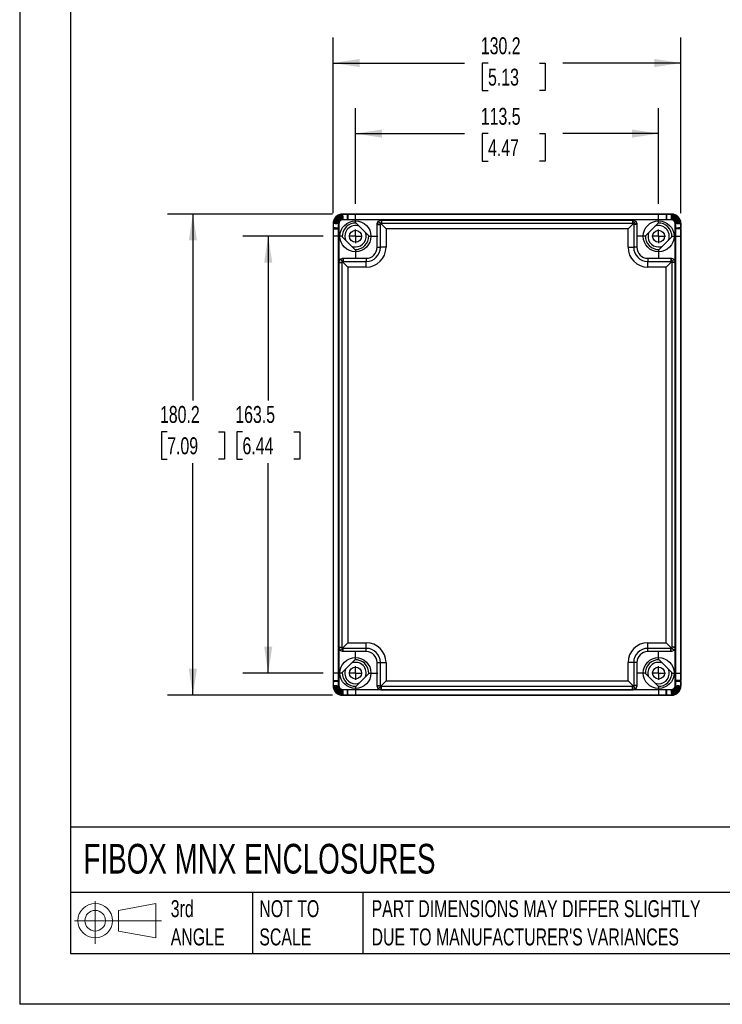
# Model space of a CAD drawing. Header units: millimetres. Extents: x 0 to 838, y 0 to 648.
# Tile 1 of 5: x 0 to 263, y 0 to 369. Entities that reach past the tile are written whole.
import ezdxf

# ---------------------------------------------------------------- set-up
doc = ezdxf.new("R2010")
doc.units = ezdxf.units.MM
doc.header["$LTSCALE"] = 3
doc.linetypes.add('CENTERX2', pattern=[20.32, 12.7, -2.54, 2.54, -2.54])
doc.layers.add('CENTER', color=40, linetype='CENTERX2')
doc.layers.add('DIMENSIONS', color=140, linetype='Continuous', lineweight=25)
doc.layers.add('TEXT', color=140, linetype='Continuous', lineweight=25)
doc.styles.add('SLDTEXTSTYLE0', font='TXT', dxfattribs={"width": 0.7})
doc.dimstyles.new('SLDDIMSTYLE0', dxfattribs={"dimtxt": 6.474023, "dimasz": 9.906, "dimexe": 0, "dimexo": 0.0625, "dimgap": 1.618506, "dimtad": 0, "dimtih": 1, "dimtoh": 1, "dimdec": 1, "dimrnd": 1e-09, "dimzin": 12, "dimdsep": 46, "dimtxsty": 'SLDTEXTSTYLE0', "dimsah": 1, "dimcen": 0.09, "dimadec": 0, "dimazin": 3, "dimtfac": 1, "dimtdec": 1, "dimtofl": 0, "dimtmove": 0, "dimatfit": 3, "dimfxl": 0, "dimfrac": 2, "dimtolj": 1, "dimtzin": 12, "dimarcsym": 0})

# ---------------------------------------------------------------- blocks, each defined once
blk = doc.blocks.new('Block11')
at = {"color": 7, "linetype": 'Continuous', "lineweight": 18}
for p, q in [((7.77, 15.93), (7.77, 0)), ((16.44, 12.5), (30.53, 15.1)), ((30.53, 15.1), (30.53, 2.19)), ((16.44, 4.79), (16.44, 12.5)), ((0, 8.65), (32.62, 8.65)), ((16.44, 4.79), (30.53, 2.19))]:
    blk.add_line(p, q, dxfattribs=at)
for radius in [6.45, 3.86]:
    blk.add_circle((7.77, 8.65), radius, dxfattribs=at)
blk = doc.blocks.new('Block12')
at = {"color": 7, "linetype": 'Continuous'}
blk.add_blockref('Block11', (0, 0), dxfattribs=at)
blk = doc.blocks.new('_D')
at = {"layer": 'DIMENSIONS'}
for p, q in [((125.72, 299.68), (125.72, 335.51)), ((239.22, 299.68), (239.22, 335.51)), ((125.72, 325.98), (166.57, 325.98)), ((175.35, 325.98), (173.17, 325.98)), ((173.17, 325.98), (173.17, 315.69)), ((194.58, 325.98), (196.76, 325.98)), ((196.76, 325.98), (196.76, 315.69)), ((239.22, 325.98), (203.36, 325.98)), ((173.17, 315.69), (175.35, 315.69)), ((196.76, 315.69), (194.58, 315.69))]:
    blk.add_line(p, q, dxfattribs=at)
for points in [[(125.72, 325.98), (135.62, 324.46), (135.62, 327.51)], [(239.22, 325.98), (229.31, 327.51), (229.31, 324.46)]]:
    blk.add_solid(points, dxfattribs=at)
at = {"layer": 'DIMENSIONS', "char_height": 6.35, "attachment_point": 1, "style": 'SLDTEXTSTYLE0'}
for s, insert in [('113.5', (172.65, 335.62)), ('4.47', (175.35, 323.88))]:
    blk.add_mtext(s, dxfattribs=dict(at, insert=insert))
blk = doc.blocks.new('_D_1')
at = {"layer": 'DIMENSIONS'}
for p, q in [((117.38, 296.14), (117.38, 361.92)), ((247.56, 296.14), (247.56, 361.92)), ((117.38, 352.39), (166.57, 352.39)), ((175.35, 352.39), (173.17, 352.39)), ((173.17, 352.39), (173.17, 342.1)), ((194.58, 352.39), (196.76, 352.39)), ((196.76, 352.39), (196.76, 342.1)), ((247.56, 352.39), (203.36, 352.39)), ((173.17, 342.1), (175.35, 342.1)), ((196.76, 342.1), (194.58, 342.1))]:
    blk.add_line(p, q, dxfattribs=at)
for points in [[(117.38, 352.39), (127.28, 350.87), (127.28, 353.92)], [(247.56, 352.39), (237.65, 353.92), (237.65, 350.87)]]:
    blk.add_solid(points, dxfattribs=at)
at = {"layer": 'DIMENSIONS', "char_height": 6.35, "attachment_point": 1, "style": 'SLDTEXTSTYLE0'}
for s, insert in [('130.2', (172.65, 362.03)), ('5.13', (175.35, 350.29))]:
    blk.add_mtext(s, dxfattribs=dict(at, insert=insert))
blk = doc.blocks.new('_D_2')
at = {"layer": 'DIMENSIONS'}
for p, q in [((113.57, 287.53), (83.52, 287.53)), ((93.04, 287.53), (93.04, 226.11)), ((83.42, 214.37), (81.25, 214.37)), ((81.25, 214.37), (81.25, 204.09)), ((102.66, 214.37), (104.84, 214.37)), ((104.84, 214.37), (104.84, 204.09)), ((81.25, 204.09), (83.42, 204.09)), ((104.84, 204.09), (102.66, 204.09)), ((93.04, 124.03), (93.04, 202.64)), ((113.57, 124.03), (83.52, 124.03))]:
    blk.add_line(p, q, dxfattribs=at)
for points in [[(93.04, 287.53), (91.52, 277.63), (94.57, 277.63)], [(93.04, 124.03), (94.57, 133.94), (91.52, 133.94)]]:
    blk.add_solid(points, dxfattribs=at)
at = {"layer": 'DIMENSIONS', "char_height": 6.35, "attachment_point": 1, "style": 'SLDTEXTSTYLE0'}
for s, insert in [('163.5', (80.73, 224.01)), ('6.44', (83.42, 212.27))]:
    blk.add_mtext(s, dxfattribs=dict(at, insert=insert))
blk = doc.blocks.new('_D_3')
at = {"layer": 'DIMENSIONS'}
for p, q in [((117.11, 295.87), (55.32, 295.87)), ((64.85, 295.87), (64.85, 226.11)), ((55.23, 214.37), (53.05, 214.37)), ((53.05, 214.37), (53.05, 204.09)), ((74.46, 214.37), (76.64, 214.37)), ((76.64, 214.37), (76.64, 204.09)), ((53.05, 204.09), (55.23, 204.09)), ((76.64, 204.09), (74.46, 204.09)), ((64.85, 115.69), (64.85, 202.64)), ((117.11, 115.69), (55.32, 115.69))]:
    blk.add_line(p, q, dxfattribs=at)
for points in [[(64.85, 295.87), (63.32, 285.97), (66.37, 285.97)], [(64.85, 115.69), (66.37, 125.6), (63.32, 125.6)]]:
    blk.add_solid(points, dxfattribs=at)
at = {"layer": 'DIMENSIONS', "char_height": 6.35, "attachment_point": 1, "style": 'SLDTEXTSTYLE0'}
for s, insert in [('180.2', (52.53, 224.01)), ('7.09', (55.23, 212.27))]:
    blk.add_mtext(s, dxfattribs=dict(at, insert=insert))
blk = doc.blocks.new('SW_CENTERMARKSYMBOL_0')
at = {"layer": 'CENTER', "color": 0}
for p, q in [((0, 5.08), (0, 8.34)), ((-5.08, 0), (-8.34, 0)), ((0, 0), (-2.54, 0)), ((0, 0), (0, 2.54)), ((0, 0), (0, -2.54)), ((0, 0), (2.54, 0)), ((5.08, 0), (8.34, 0)), ((0, -5.08), (0, -8.34))]:
    blk.add_line(p, q, dxfattribs=at)
blk = doc.blocks.new('SW_CENTERMARKSYMBOL_1')
at = {"layer": 'CENTER', "color": 0}
for p, q in [((0, 5.08), (0, 8.34)), ((-5.08, 0), (-8.34, 0)), ((0, 0), (-2.54, 0)), ((0, 0), (0, 2.54)), ((0, 0), (0, -2.54)), ((0, 0), (2.54, 0)), ((5.08, 0), (8.34, 0)), ((0, -5.08), (0, -8.34))]:
    blk.add_line(p, q, dxfattribs=at)
blk = doc.blocks.new('SW_CENTERMARKSYMBOL_2')
at = {"layer": 'CENTER', "color": 0}
for p, q in [((0, 5.08), (0, 8.34)), ((-5.08, 0), (-8.34, 0)), ((0, 0), (-2.54, 0)), ((0, 0), (0, 2.54)), ((0, 0), (0, -2.54)), ((0, 0), (2.54, 0)), ((5.08, 0), (8.34, 0)), ((0, -5.08), (0, -8.34))]:
    blk.add_line(p, q, dxfattribs=at)
blk = doc.blocks.new('SW_CENTERMARKSYMBOL_3')
at = {"layer": 'CENTER', "color": 0}
for p, q in [((0, 5.08), (0, 8.34)), ((-5.08, 0), (-8.34, 0)), ((0, 0), (-2.54, 0)), ((0, 0), (0, 2.54)), ((0, 0), (0, -2.54)), ((0, 0), (2.54, 0)), ((5.08, 0), (8.34, 0)), ((0, -5.08), (0, -8.34))]:
    blk.add_line(p, q, dxfattribs=at)

msp = doc.modelspace()

# ---------------------------------------------------------------- linework, layer by layer
at = {"color": 7, "linetype": 'Continuous'}
for p in [(0.01, 647.71), (838.21, 0.01)]:
    msp.add_line(p, (0.01, 0.01), dxfattribs=at)
for p, q in [((118.48, 294.77), (118.72, 294.99)), ((118.72, 294.99), (118.99, 295.2)), ((119.98, 293.47), (118.72, 294.99)), ((118.99, 295.2), (119.28, 295.37)), ((120.09, 293.56), (118.99, 295.2)), ((119.28, 295.37), (119.59, 295.52)), ((120.22, 293.64), (119.28, 295.37)), ((119.59, 295.52), (119.92, 295.64)), ((120.36, 293.71), (119.59, 295.52)), ((119.92, 295.64), (120.25, 295.72)), ((120.5, 293.76), (119.92, 295.64)), ((120.25, 295.72), (120.58, 295.78)), ((120.64, 293.79), (120.25, 295.72)), ((120.58, 295.78), (120.91, 295.79)), ((120.79, 293.82), (120.58, 295.78)), ((120.93, 295.07), (120.91, 295.79)), ((120.91, 295.79), (120.93, 295.79)), ((244.02, 295.87), (120.92, 295.87)), ((120.93, 295.79), (120.95, 295.79)), ((120.93, 295.07), (120.93, 295.79)), ((120.93, 295.07), (120.95, 294.49)), ((120.95, 294.49), (120.95, 295.79)), ((120.95, 295.79), (122.58, 295.79)), ((122.92, 295.8), (242.01, 295.8)), ((122.92, 295.8), (122.92, 293.84)), ((242.01, 295.8), (242.01, 293.84)), ((242.35, 295.79), (243.99, 295.79)), ((243.98, 294.49), (243.99, 295.79)), ((244, 295.07), (243.98, 294.49)), ((243.99, 295.79), (244.01, 295.79)), ((244, 295.07), (244.03, 295.79)), ((244, 295.07), (244.01, 295.79)), ((244.01, 295.79), (244.03, 295.79)), ((244.03, 295.79), (244.35, 295.78)), ((244.15, 293.82), (244.35, 295.78)), ((244.29, 293.79), (244.69, 295.72)), ((244.35, 295.78), (244.69, 295.72)), ((244.44, 293.76), (245.02, 295.64)), ((244.58, 293.71), (245.34, 295.52)), ((244.69, 295.72), (245.02, 295.64)), ((244.71, 293.64), (245.65, 295.37)), ((244.84, 293.56), (245.94, 295.2)), ((244.96, 293.47), (246.21, 294.99)), ((245.02, 295.64), (245.34, 295.52)), ((245.34, 295.52), (245.65, 295.37)), ((245.65, 295.37), (245.94, 295.2)), ((245.94, 295.2), (246.21, 294.99)), ((246.21, 294.99), (246.46, 294.77)), ((117.38, 292.33), (117.38, 119.23)), ((117.46, 292.34), (117.48, 292.67)), ((118.18, 292.32), (117.46, 292.34)), ((117.46, 292.32), (117.46, 292.34)), ((117.46, 292.3), (117.46, 292.32)), ((118.18, 292.32), (117.46, 292.32)), ((117.46, 290.67), (117.46, 292.3)), ((118.76, 292.3), (117.46, 292.3)), ((117.48, 292.67), (117.53, 293)), ((119.43, 292.46), (117.48, 292.67)), ((117.53, 293), (117.61, 293.33)), ((119.46, 292.61), (117.53, 293)), ((117.61, 293.33), (117.73, 293.66)), ((119.49, 292.75), (117.61, 293.33)), ((117.73, 293.66), (117.88, 293.97)), ((119.55, 292.89), (117.73, 293.66)), ((117.88, 293.97), (118.05, 294.26)), ((119.61, 293.03), (117.88, 293.97)), ((118.05, 294.26), (118.26, 294.53)), ((119.69, 293.16), (118.05, 294.26)), ((118.18, 292.32), (118.76, 292.3)), ((118.26, 294.53), (118.48, 294.77)), ((119.78, 293.27), (118.26, 294.53)), ((119.87, 293.38), (118.48, 294.77)), ((119.42, 292.28), (118.76, 292.3)), ((119.42, 292.28), (119.43, 292.46)), ((119.42, 290.6), (119.42, 292.28)), ((119.55, 292.27), (119.42, 292.28)), ((119.43, 292.46), (119.46, 292.61)), ((119.56, 292.45), (119.43, 292.46)), ((119.46, 292.61), (119.49, 292.75)), ((119.58, 292.58), (119.46, 292.61)), ((119.49, 292.75), (119.55, 292.89)), ((119.62, 292.71), (119.49, 292.75)), ((119.55, 292.89), (119.61, 293.03)), ((119.66, 292.84), (119.55, 292.89)), ((119.56, 292.45), (119.55, 292.27)), ((119.55, 292.27), (119.55, 290.59)), ((119.58, 292.58), (119.56, 292.45)), ((119.62, 292.71), (119.58, 292.58)), ((119.61, 293.03), (119.69, 293.16)), ((119.72, 292.97), (119.61, 293.03)), ((119.66, 292.84), (119.62, 292.71)), ((119.72, 292.97), (119.66, 292.84)), ((119.69, 293.16), (119.78, 293.27)), ((119.79, 293.08), (119.69, 293.16)), ((119.79, 293.08), (119.72, 292.97)), ((119.78, 293.27), (119.87, 293.38)), ((119.88, 293.19), (119.78, 293.27)), ((119.88, 293.19), (119.79, 293.08)), ((119.87, 293.38), (119.98, 293.47)), ((119.96, 293.29), (119.87, 293.38)), ((119.96, 293.29), (119.88, 293.19)), ((120.06, 293.38), (119.96, 293.29)), ((119.98, 293.47), (120.09, 293.56)), ((120.06, 293.38), (119.98, 293.47)), ((120.17, 293.46), (120.06, 293.38)), ((120.09, 293.56), (120.22, 293.64)), ((120.17, 293.46), (120.09, 293.56)), ((120.28, 293.53), (120.17, 293.46)), ((120.22, 293.64), (120.36, 293.71)), ((120.28, 293.53), (120.22, 293.64)), ((120.41, 293.59), (120.28, 293.53)), ((120.36, 293.71), (120.5, 293.76)), ((120.41, 293.59), (120.36, 293.71)), ((120.54, 293.63), (120.41, 293.59)), ((120.5, 293.76), (120.64, 293.79)), ((120.54, 293.63), (120.5, 293.76)), ((120.67, 293.67), (120.54, 293.63)), ((120.64, 293.79), (120.79, 293.82)), ((120.67, 293.67), (120.64, 293.79)), ((120.8, 293.69), (120.67, 293.67)), ((120.79, 293.82), (120.97, 293.83)), ((120.8, 293.69), (120.79, 293.82)), ((120.98, 293.7), (120.8, 293.69)), ((120.95, 294.49), (120.97, 293.83)), ((120.98, 293.7), (120.97, 293.83)), ((120.97, 293.83), (122.65, 293.83)), ((122.66, 293.7), (120.98, 293.7)), ((122.92, 293.84), (242.01, 293.84)), ((122.92, 293.71), (122.92, 293.84)), ((242.01, 293.71), (122.92, 293.71)), ((125.94, 292.48), (130.67, 287.75)), ((133.85, 292.27), (134.24, 293.22)), ((133.85, 292.27), (135.05, 292.03)), ((133.85, 292), (133.85, 292.27)), ((133.85, 292), (135.05, 292)), ((133.85, 283.4), (133.85, 292)), ((134.24, 293.22), (135.19, 293.61)), ((134.24, 293.22), (135.17, 292.29)), ((135.05, 292.03), (135.17, 292.29)), ((135.05, 292), (135.05, 292.03)), ((135.05, 283.4), (135.05, 292)), ((135.17, 292.29), (135.43, 292.41)), ((137.16, 290.3), (135.17, 292.29)), ((135.19, 293.61), (135.43, 292.41)), ((135.19, 293.61), (135.46, 293.61)), ((135.43, 292.41), (135.46, 292.41)), ((135.46, 293.61), (135.46, 292.41)), ((135.46, 293.61), (229.48, 293.61)), ((135.46, 292.41), (229.48, 292.41)), ((227.78, 290.3), (229.77, 292.29)), ((229.48, 293.61), (229.74, 293.61)), ((229.48, 293.61), (229.48, 292.41)), ((229.48, 292.41), (229.5, 292.41)), ((229.74, 293.61), (229.5, 292.41)), ((229.5, 292.41), (229.77, 292.29)), ((229.74, 293.61), (230.69, 293.22)), ((230.69, 293.22), (229.77, 292.29)), ((229.77, 292.29), (229.89, 292.03)), ((231.09, 292.27), (229.89, 292.03)), ((229.89, 292.03), (229.89, 292)), ((229.89, 292), (229.89, 283.4)), ((231.09, 292), (229.89, 292)), ((230.69, 293.22), (231.09, 292.27)), ((231.09, 292.27), (231.09, 292)), ((231.09, 292), (231.09, 283.4)), ((234.27, 287.75), (239, 292.48)), ((242.01, 293.84), (242.01, 293.71)), ((242.28, 293.83), (243.96, 293.83)), ((243.96, 293.7), (242.28, 293.7)), ((243.96, 293.83), (243.98, 294.49)), ((243.96, 293.83), (244.15, 293.82)), ((243.96, 293.83), (243.96, 293.7)), ((244.13, 293.69), (243.96, 293.7)), ((244.15, 293.82), (244.13, 293.69)), ((244.27, 293.67), (244.13, 293.69)), ((244.15, 293.82), (244.29, 293.79)), ((244.29, 293.79), (244.27, 293.67)), ((244.4, 293.63), (244.27, 293.67)), ((244.29, 293.79), (244.44, 293.76)), ((244.44, 293.76), (244.4, 293.63)), ((244.53, 293.59), (244.4, 293.63)), ((244.44, 293.76), (244.58, 293.71)), ((244.58, 293.71), (244.53, 293.59)), ((244.65, 293.53), (244.53, 293.59)), ((244.58, 293.71), (244.71, 293.64)), ((244.71, 293.64), (244.65, 293.53)), ((244.77, 293.46), (244.65, 293.53)), ((244.71, 293.64), (244.84, 293.56)), ((244.84, 293.56), (244.77, 293.46)), ((244.88, 293.38), (244.77, 293.46)), ((244.84, 293.56), (244.96, 293.47)), ((244.96, 293.47), (244.88, 293.38)), ((244.97, 293.29), (244.88, 293.38)), ((244.96, 293.47), (245.07, 293.38)), ((245.07, 293.38), (244.97, 293.29)), ((245.06, 293.19), (244.97, 293.29)), ((245.16, 293.27), (245.06, 293.19)), ((245.14, 293.08), (245.06, 293.19)), ((245.07, 293.38), (246.46, 294.77)), ((245.07, 293.38), (245.16, 293.27)), ((245.25, 293.16), (245.14, 293.08)), ((245.21, 292.97), (245.14, 293.08)), ((245.16, 293.27), (246.68, 294.53)), ((245.16, 293.27), (245.25, 293.16)), ((245.33, 293.03), (245.21, 292.97)), ((245.27, 292.84), (245.21, 292.97)), ((245.25, 293.16), (246.88, 294.26)), ((245.25, 293.16), (245.33, 293.03)), ((245.39, 292.89), (245.27, 292.84)), ((245.32, 292.71), (245.27, 292.84)), ((245.44, 292.75), (245.32, 292.71)), ((245.35, 292.58), (245.32, 292.71)), ((245.33, 293.03), (247.06, 293.97)), ((245.33, 293.03), (245.39, 292.89)), ((245.48, 292.61), (245.35, 292.58)), ((245.37, 292.45), (245.35, 292.58)), ((245.5, 292.46), (245.37, 292.45)), ((245.38, 292.27), (245.37, 292.45)), ((245.51, 292.28), (245.38, 292.27)), ((245.38, 290.59), (245.38, 292.27)), ((245.39, 292.89), (247.21, 293.66)), ((245.39, 292.89), (245.44, 292.75)), ((245.44, 292.75), (247.33, 293.33)), ((245.44, 292.75), (245.48, 292.61)), ((245.48, 292.61), (247.41, 293)), ((245.48, 292.61), (245.5, 292.46)), ((245.5, 292.46), (247.46, 292.67)), ((245.5, 292.46), (245.51, 292.28)), ((246.17, 292.3), (245.51, 292.28)), ((245.51, 292.28), (245.51, 290.6)), ((246.76, 292.32), (246.17, 292.3)), ((246.17, 292.3), (247.48, 292.3)), ((246.46, 294.77), (246.68, 294.53)), ((246.68, 294.53), (246.88, 294.26)), ((246.76, 292.32), (247.48, 292.34)), ((246.76, 292.32), (247.48, 292.32)), ((246.88, 294.26), (247.06, 293.97)), ((247.06, 293.97), (247.21, 293.66)), ((247.21, 293.66), (247.33, 293.33)), ((247.33, 293.33), (247.41, 293)), ((247.41, 293), (247.46, 292.67)), ((247.46, 292.67), (247.48, 292.34)), ((247.48, 292.34), (247.48, 292.32)), ((247.48, 292.32), (247.48, 292.3)), ((247.48, 292.3), (247.48, 290.67)), ((247.56, 119.23), (247.56, 292.33)), ((117.45, 121.24), (117.45, 290.33)), ((117.45, 290.33), (119.41, 290.33)), ((119.41, 121.24), (119.41, 290.33)), ((119.54, 290.33), (119.41, 290.33)), ((119.54, 290.33), (119.54, 121.24)), ((227.78, 290.3), (137.16, 290.3)), ((137.16, 290.3), (137.16, 283.4)), ((227.78, 283.4), (227.78, 290.3)), ((245.39, 121.24), (245.39, 290.33)), ((245.52, 290.33), (245.39, 290.33)), ((245.52, 290.33), (245.52, 121.24)), ((247.49, 290.33), (245.52, 290.33)), ((247.49, 290.33), (247.49, 121.24)), ((125.5, 282.58), (120.77, 287.31)), ((244.17, 287.31), (239.44, 282.58)), ((133.85, 283.4), (135.05, 283.4)), ((137.16, 283.4), (135.05, 283.4)), ((227.78, 283.4), (229.89, 283.4)), ((231.09, 283.4), (229.89, 283.4)), ((119.55, 277.97), (119.94, 278.92)), ((119.55, 277.97), (120.75, 277.73)), ((119.55, 277.7), (119.55, 277.97)), ((119.55, 277.7), (120.75, 277.7)), ((119.55, 133.68), (119.55, 277.7)), ((119.94, 278.92), (120.89, 279.31)), ((119.94, 278.92), (120.87, 277.99)), ((120.75, 277.73), (120.87, 277.99)), ((120.75, 277.7), (120.75, 277.73)), ((120.75, 133.68), (120.75, 277.7)), ((120.87, 277.99), (121.13, 278.11)), ((122.86, 276), (120.87, 277.99)), ((120.89, 279.31), (121.13, 278.11)), ((120.89, 279.31), (121.16, 279.31)), ((121.13, 278.11), (121.16, 278.11)), ((121.16, 279.31), (121.16, 278.11)), ((121.16, 279.31), (129.76, 279.31)), ((121.16, 278.11), (129.76, 278.11)), ((129.76, 279.31), (129.76, 278.11)), ((129.76, 276), (129.76, 278.11)), ((235.18, 279.31), (235.18, 278.11)), ((235.18, 279.31), (243.78, 279.31)), ((235.18, 276), (235.18, 278.11)), ((235.18, 278.11), (243.78, 278.11)), ((244.07, 277.99), (242.08, 276)), ((243.78, 279.31), (244.04, 279.31)), ((243.78, 279.31), (243.78, 278.11)), ((243.78, 278.11), (243.8, 278.11)), ((244.04, 279.31), (243.8, 278.11)), ((243.8, 278.11), (244.07, 277.99)), ((244.04, 279.31), (244.99, 278.92)), ((244.99, 278.92), (244.07, 277.99)), ((244.07, 277.99), (244.19, 277.73)), ((245.39, 277.97), (244.19, 277.73)), ((244.19, 277.73), (244.19, 277.7)), ((244.19, 277.7), (244.19, 133.68)), ((245.39, 277.7), (244.19, 277.7)), ((244.99, 278.92), (245.39, 277.97)), ((245.39, 277.97), (245.39, 277.7)), ((245.39, 277.7), (245.39, 133.68)), ((122.86, 276), (122.86, 135.38)), ((129.76, 276), (122.86, 276)), ((242.08, 276), (235.18, 276)), ((242.08, 135.38), (242.08, 276)), ((119.55, 133.42), (119.55, 133.68)), ((119.55, 133.68), (120.75, 133.68)), ((119.55, 133.42), (120.75, 133.66)), ((119.94, 132.47), (119.55, 133.42)), ((119.94, 132.47), (120.87, 133.39)), ((120.75, 133.66), (120.75, 133.68)), ((120.87, 133.39), (120.75, 133.66)), ((122.86, 135.38), (120.87, 133.39)), ((121.13, 133.27), (120.87, 133.39)), ((120.89, 132.07), (121.13, 133.27)), ((121.16, 133.27), (121.13, 133.27)), ((129.76, 133.27), (121.16, 133.27)), ((121.16, 132.07), (121.16, 133.27)), ((122.86, 135.38), (129.76, 135.38)), ((129.76, 133.27), (129.76, 135.38)), ((129.76, 132.07), (129.76, 133.27)), ((235.18, 133.27), (235.18, 135.38)), ((235.18, 135.38), (242.08, 135.38)), ((243.78, 133.27), (235.18, 133.27)), ((235.18, 132.07), (235.18, 133.27)), ((244.07, 133.39), (242.08, 135.38)), ((243.8, 133.27), (243.78, 133.27)), ((243.78, 132.07), (243.78, 133.27)), ((244.07, 133.39), (243.8, 133.27)), ((244.04, 132.07), (243.8, 133.27)), ((244.19, 133.66), (244.07, 133.39)), ((244.99, 132.47), (244.07, 133.39)), ((244.19, 133.68), (244.19, 133.66)), ((245.39, 133.68), (244.19, 133.68)), ((245.39, 133.42), (244.19, 133.66)), ((245.39, 133.42), (244.99, 132.47)), ((245.39, 133.68), (245.39, 133.42)), ((120.89, 132.07), (119.94, 132.47)), ((121.16, 132.07), (120.89, 132.07)), ((129.76, 132.07), (121.16, 132.07)), ((243.78, 132.07), (235.18, 132.07)), ((244.04, 132.07), (243.78, 132.07)), ((244.99, 132.47), (244.04, 132.07)), ((120.77, 124.25), (125.5, 128.98)), ((133.85, 119.38), (133.85, 127.98)), ((133.85, 127.98), (135.05, 127.98)), ((135.05, 119.38), (135.05, 127.98)), ((135.05, 127.98), (137.16, 127.98)), ((137.16, 127.98), (137.16, 121.08)), ((229.89, 127.98), (227.78, 127.98)), ((227.78, 121.08), (227.78, 127.98)), ((229.89, 127.98), (229.89, 119.38)), ((231.09, 127.98), (229.89, 127.98)), ((231.09, 127.98), (231.09, 119.38)), ((239.44, 128.98), (244.17, 124.25)), ((130.67, 123.81), (125.94, 119.08)), ((239, 119.08), (234.27, 123.81)), ((117.45, 121.24), (119.41, 121.24)), ((117.46, 119.26), (117.46, 120.9)), ((118.76, 119.27), (117.46, 119.26)), ((117.46, 119.24), (117.46, 119.26)), ((118.18, 119.25), (117.46, 119.23)), ((118.18, 119.25), (117.46, 119.24)), ((117.46, 119.23), (117.46, 119.24)), ((117.48, 118.9), (117.46, 119.23)), ((119.43, 119.1), (117.48, 118.9)), ((117.53, 118.56), (117.48, 118.9)), ((119.46, 118.96), (117.53, 118.56)), ((117.61, 118.23), (117.53, 118.56)), ((119.49, 118.81), (117.61, 118.23)), ((117.73, 117.91), (117.61, 118.23)), ((119.55, 118.67), (117.73, 117.91)), ((119.61, 118.54), (117.88, 117.6)), ((119.69, 118.41), (118.05, 117.31)), ((118.18, 119.25), (118.76, 119.27)), ((119.78, 118.29), (118.26, 117.04)), ((119.87, 118.19), (118.48, 116.79)), ((119.98, 118.09), (118.72, 116.57)), ((118.76, 119.27), (119.42, 119.29)), ((120.09, 118), (118.99, 116.37)), ((119.54, 121.24), (119.41, 121.24)), ((119.42, 119.29), (119.42, 120.97)), ((119.43, 119.1), (119.42, 119.29)), ((119.55, 119.29), (119.42, 119.29)), ((119.56, 119.12), (119.43, 119.1)), ((119.46, 118.96), (119.43, 119.1)), ((119.58, 118.98), (119.46, 118.96)), ((119.49, 118.81), (119.46, 118.96)), ((119.62, 118.85), (119.49, 118.81)), ((119.55, 118.67), (119.49, 118.81)), ((119.55, 120.97), (119.55, 119.29)), ((119.55, 119.29), (119.56, 119.12)), ((119.66, 118.72), (119.55, 118.67)), ((119.61, 118.54), (119.55, 118.67)), ((119.56, 119.12), (119.58, 118.98)), ((119.58, 118.98), (119.62, 118.85)), ((119.72, 118.6), (119.61, 118.54)), ((119.69, 118.41), (119.61, 118.54)), ((119.62, 118.85), (119.66, 118.72)), ((119.66, 118.72), (119.72, 118.6)), ((119.79, 118.48), (119.69, 118.41)), ((119.78, 118.29), (119.69, 118.41)), ((119.72, 118.6), (119.79, 118.48)), ((119.88, 118.37), (119.78, 118.29)), ((119.87, 118.19), (119.78, 118.29)), ((119.79, 118.48), (119.88, 118.37)), ((119.96, 118.28), (119.87, 118.19)), ((119.98, 118.09), (119.87, 118.19)), ((119.88, 118.37), (119.96, 118.28)), ((119.96, 118.28), (120.06, 118.19)), ((120.06, 118.19), (119.98, 118.09)), ((120.09, 118), (119.98, 118.09)), ((120.06, 118.19), (120.17, 118.11)), ((120.17, 118.11), (120.09, 118)), ((120.22, 117.92), (120.09, 118)), ((120.17, 118.11), (120.28, 118.04)), ((120.28, 118.04), (120.22, 117.92)), ((120.28, 118.04), (120.41, 117.98)), ((120.41, 117.98), (120.36, 117.86)), ((120.41, 117.98), (120.54, 117.93)), ((133.85, 119.12), (133.85, 119.38)), ((133.85, 119.38), (135.05, 119.38)), ((133.85, 119.12), (135.05, 119.36)), ((134.24, 118.17), (133.85, 119.12)), ((134.24, 118.17), (135.17, 119.09)), ((134.99, 117.86), (134.24, 118.17)), ((135.05, 119.36), (135.05, 119.38)), ((135.17, 119.09), (135.05, 119.36)), ((135.17, 119.09), (137.16, 121.08)), ((135.43, 118.97), (135.17, 119.09)), ((135.19, 117.77), (135.43, 118.97)), ((135.46, 118.97), (135.43, 118.97)), ((229.48, 118.97), (135.46, 118.97)), ((135.46, 117.77), (135.46, 118.97)), ((137.16, 121.08), (227.78, 121.08)), ((229.77, 119.09), (227.78, 121.08)), ((229.5, 118.97), (229.48, 118.97)), ((229.48, 117.77), (229.48, 118.97)), ((229.77, 119.09), (229.5, 118.97)), ((229.74, 117.77), (229.5, 118.97)), ((229.89, 119.36), (229.77, 119.09)), ((230.69, 118.17), (229.77, 119.09)), ((229.89, 119.38), (229.89, 119.36)), ((231.09, 119.38), (229.89, 119.38)), ((231.09, 119.12), (229.89, 119.36)), ((230.69, 118.17), (229.95, 117.86)), ((231.09, 119.12), (230.69, 118.17)), ((231.09, 119.38), (231.09, 119.12)), ((244.4, 117.93), (244.53, 117.98)), ((244.53, 117.98), (244.65, 118.04)), ((244.58, 117.86), (244.53, 117.98)), ((244.65, 118.04), (244.77, 118.11)), ((244.71, 117.92), (244.65, 118.04)), ((244.84, 118), (244.71, 117.92)), ((244.77, 118.11), (244.88, 118.19)), ((244.84, 118), (244.77, 118.11)), ((244.96, 118.09), (244.84, 118)), ((244.84, 118), (245.94, 116.37)), ((244.88, 118.19), (244.97, 118.28)), ((244.96, 118.09), (244.88, 118.19)), ((245.07, 118.19), (244.96, 118.09)), ((244.96, 118.09), (246.21, 116.57)), ((244.97, 118.28), (245.06, 118.37)), ((245.07, 118.19), (244.97, 118.28)), ((245.06, 118.37), (245.14, 118.48)), ((245.16, 118.29), (245.06, 118.37)), ((245.16, 118.29), (245.07, 118.19)), ((245.07, 118.19), (246.46, 116.79)), ((245.14, 118.48), (245.21, 118.6)), ((245.25, 118.41), (245.14, 118.48)), ((245.25, 118.41), (245.16, 118.29)), ((245.16, 118.29), (246.68, 117.04)), ((245.21, 118.6), (245.27, 118.72)), ((245.33, 118.54), (245.21, 118.6)), ((245.33, 118.54), (245.25, 118.41)), ((245.25, 118.41), (246.88, 117.31)), ((245.27, 118.72), (245.32, 118.85)), ((245.39, 118.67), (245.27, 118.72)), ((245.32, 118.85), (245.35, 118.98)), ((245.44, 118.81), (245.32, 118.85)), ((245.39, 118.67), (245.33, 118.54)), ((245.33, 118.54), (247.06, 117.6)), ((245.35, 118.98), (245.37, 119.12)), ((245.48, 118.96), (245.35, 118.98)), ((245.37, 119.12), (245.38, 119.29)), ((245.5, 119.1), (245.37, 119.12)), ((245.38, 119.29), (245.38, 120.97)), ((245.51, 119.29), (245.38, 119.29)), ((245.52, 121.24), (245.39, 121.24)), ((245.44, 118.81), (245.39, 118.67)), ((245.39, 118.67), (247.21, 117.91)), ((245.48, 118.96), (245.44, 118.81)), ((245.44, 118.81), (247.33, 118.23)), ((245.5, 119.1), (245.48, 118.96)), ((245.48, 118.96), (247.41, 118.56)), ((245.51, 119.29), (245.5, 119.1)), ((245.5, 119.1), (247.46, 118.9)), ((245.51, 120.97), (245.51, 119.29)), ((245.51, 119.29), (246.17, 119.27)), ((247.49, 121.24), (245.52, 121.24)), ((246.76, 119.25), (246.17, 119.27)), ((246.17, 119.27), (247.48, 119.26)), ((246.76, 119.25), (247.48, 119.23)), ((246.76, 119.25), (247.48, 119.24)), ((247.33, 118.23), (247.21, 117.91)), ((247.41, 118.56), (247.33, 118.23)), ((247.46, 118.9), (247.41, 118.56)), ((247.48, 119.23), (247.46, 118.9)), ((247.48, 120.9), (247.48, 119.26)), ((247.48, 119.26), (247.48, 119.24)), ((247.48, 119.24), (247.48, 119.23)), ((117.88, 117.6), (117.73, 117.91)), ((118.05, 117.31), (117.88, 117.6)), ((118.26, 117.04), (118.05, 117.31)), ((118.48, 116.79), (118.26, 117.04)), ((118.72, 116.57), (118.48, 116.79)), ((118.99, 116.37), (118.72, 116.57)), ((119.28, 116.19), (118.99, 116.37)), ((120.22, 117.92), (119.28, 116.19)), ((119.59, 116.04), (119.28, 116.19)), ((120.36, 117.86), (119.59, 116.04)), ((119.92, 115.93), (119.59, 116.04)), ((120.5, 117.81), (119.92, 115.93)), ((120.25, 115.84), (119.92, 115.93)), ((120.36, 117.86), (120.22, 117.92)), ((120.64, 117.77), (120.25, 115.84)), ((120.58, 115.79), (120.25, 115.84)), ((120.5, 117.81), (120.36, 117.86)), ((120.54, 117.93), (120.5, 117.81)), ((120.64, 117.77), (120.5, 117.81)), ((120.54, 117.93), (120.67, 117.9)), ((120.79, 117.75), (120.58, 115.79)), ((120.91, 115.77), (120.58, 115.79)), ((120.67, 117.9), (120.64, 117.77)), ((120.79, 117.75), (120.64, 117.77)), ((120.67, 117.9), (120.8, 117.88)), ((120.8, 117.88), (120.79, 117.75)), ((120.97, 117.74), (120.79, 117.75)), ((120.8, 117.88), (120.98, 117.87)), ((120.93, 116.49), (120.91, 115.77)), ((120.93, 115.77), (120.91, 115.77)), ((120.92, 115.69), (244.02, 115.69)), ((120.93, 116.49), (120.95, 117.08)), ((120.93, 116.49), (120.93, 115.77)), ((120.95, 115.77), (120.93, 115.77)), ((120.97, 117.74), (120.95, 117.08)), ((120.95, 117.08), (120.95, 115.77)), ((122.58, 115.77), (120.95, 115.77)), ((120.98, 117.87), (120.97, 117.74)), ((122.65, 117.74), (120.97, 117.74)), ((120.98, 117.87), (122.66, 117.87)), ((122.92, 117.86), (122.92, 117.73)), ((122.92, 117.86), (134.99, 117.86)), ((242.01, 117.73), (122.92, 117.73)), ((122.92, 115.76), (122.92, 117.73)), ((242.01, 115.76), (122.92, 115.76)), ((134.99, 117.86), (135.19, 117.77)), ((135.19, 117.77), (135.46, 117.77)), ((135.46, 117.77), (229.48, 117.77)), ((229.48, 117.77), (229.74, 117.77)), ((229.74, 117.77), (229.95, 117.86)), ((229.95, 117.86), (242.01, 117.86)), ((242.01, 117.73), (242.01, 117.86)), ((242.01, 115.76), (242.01, 117.73)), ((242.28, 117.87), (243.96, 117.87)), ((243.96, 117.74), (242.28, 117.74)), ((243.99, 115.77), (242.35, 115.77)), ((243.96, 117.87), (244.13, 117.88)), ((243.96, 117.74), (243.96, 117.87)), ((244.15, 117.75), (243.96, 117.74)), ((243.98, 117.08), (243.96, 117.74)), ((244, 116.49), (243.98, 117.08)), ((243.98, 117.08), (243.99, 115.77)), ((244.01, 115.77), (243.99, 115.77)), ((244, 116.49), (244.03, 115.77)), ((244, 116.49), (244.01, 115.77)), ((244.03, 115.77), (244.01, 115.77)), ((244.35, 115.79), (244.03, 115.77)), ((244.13, 117.88), (244.27, 117.9)), ((244.15, 117.75), (244.13, 117.88)), ((244.29, 117.77), (244.15, 117.75)), ((244.15, 117.75), (244.35, 115.79)), ((244.27, 117.9), (244.4, 117.93)), ((244.29, 117.77), (244.27, 117.9)), ((244.44, 117.81), (244.29, 117.77)), ((244.29, 117.77), (244.69, 115.84)), ((244.69, 115.84), (244.35, 115.79)), ((244.44, 117.81), (244.4, 117.93)), ((244.58, 117.86), (244.44, 117.81)), ((244.44, 117.81), (245.02, 115.93)), ((244.71, 117.92), (244.58, 117.86)), ((244.58, 117.86), (245.34, 116.04)), ((245.02, 115.93), (244.69, 115.84)), ((244.71, 117.92), (245.65, 116.19)), ((245.34, 116.04), (245.02, 115.93)), ((245.65, 116.19), (245.34, 116.04)), ((245.94, 116.37), (245.65, 116.19)), ((246.21, 116.57), (245.94, 116.37)), ((246.46, 116.79), (246.21, 116.57)), ((246.68, 117.04), (246.46, 116.79)), ((246.88, 117.31), (246.68, 117.04)), ((247.06, 117.6), (246.88, 117.31)), ((247.21, 117.91), (247.06, 117.6))]:
    msp.add_line(p, q)
at = {"flags": 128}
for points in [[(124.28, 283.8), (124.89, 283.62), (125.72, 283.53)], [(239.22, 283.53), (240.05, 283.62), (240.65, 283.8)], [(125.72, 120.03), (126.55, 120.12), (127.15, 120.3)], [(237.78, 120.3), (238.39, 120.12), (239.22, 120.03)]]:
    msp.add_lwpolyline(points, dxfattribs=at)
for centre, radius in [((125.72, 287.53), 5.8), ((239.22, 287.53), 5.8), ((125.72, 287.53), 2.25), ((239.22, 287.53), 2.25), ((125.72, 124.03), 5.8), ((239.22, 124.03), 5.8), ((125.72, 124.03), 2.25), ((239.22, 124.03), 2.25)]:
    msp.add_circle(centre, radius)
for centre, radius, start, end in [((120.92, 292.33), 3.54, 90, 180), ((122.92, 290.33), 5.48, 90, 93.5379), ((242.01, 290.33), 5.48, 86.4621, 90), ((244.02, 292.33), 3.54, 360, 90), ((125.72, 287.53), 4.96, 87.4687, 182.5313), ((125.72, 287.53), 4, 68.9664, 201.0336), ((122.92, 290.33), 3.51, 90, 94.4203), ((122.92, 290.33), 3.38, 90, 94.5039), ((239.22, 287.53), 4, 338.9664, 111.0336), ((239.22, 287.53), 4.96, 357.4687, 92.5313), ((242.01, 290.33), 3.51, 85.5797, 90), ((242.01, 290.33), 3.38, 85.4961, 90), ((122.92, 290.33), 5.48, 176.4621, 180), ((122.92, 290.33), 3.51, 175.5797, 180), ((122.92, 290.33), 3.38, 175.4961, 180), ((125.72, 287.53), 4.96, 267.4687, 2.5313), ((125.72, 287.53), 4, 270, 21.0336), ((239.22, 287.53), 4.96, 177.4687, 272.5313), ((239.22, 287.53), 4, 158.9664, 270), ((242.01, 290.33), 3.38, 0, 4.5039), ((242.01, 290.33), 3.51, 0, 4.4203), ((242.01, 290.33), 5.48, 0, 3.5379), ((129.76, 283.4), 7.4, 270, 0), ((129.76, 283.4), 5.29, 270, 0), ((129.76, 283.4), 4.09, 270, 0), ((235.18, 283.4), 7.4, 180, 270), ((235.18, 283.4), 5.29, 180, 270), ((235.18, 283.4), 4.09, 180, 270), ((129.76, 127.98), 7.4, 0, 90), ((129.76, 127.98), 5.29, 0, 90), ((235.18, 127.98), 7.4, 90, 180), ((235.18, 127.98), 5.29, 90, 180), ((129.76, 127.98), 4.09, 0, 90), ((235.18, 127.98), 4.09, 90, 180), ((125.72, 124.03), 4, 158.9664, 270), ((125.72, 124.03), 4, 338.9664, 111.0336), ((125.72, 124.03), 4.96, 357.4687, 92.5313), ((239.22, 124.03), 4.96, 87.4687, 182.5313), ((239.22, 124.03), 4, 68.9664, 201.0336), ((239.22, 124.03), 4, 270, 21.0336), ((125.72, 124.03), 4.96, 177.4687, 272.5313), ((239.22, 124.03), 4.96, 267.4687, 2.5313), ((120.92, 119.23), 3.54, 180, 270), ((122.92, 121.24), 5.48, 180, 183.5379), ((122.92, 121.24), 3.51, 180, 184.4203), ((122.92, 121.24), 3.38, 180, 184.5039), ((244.02, 119.23), 3.54, 270, 360), ((242.01, 121.24), 3.38, 355.4961, 0), ((242.01, 121.24), 3.51, 355.5797, 0), ((242.01, 121.24), 5.48, 356.4621, 0), ((122.92, 121.24), 5.48, 266.4621, 270), ((122.92, 121.24), 3.51, 265.5797, 270), ((122.92, 121.24), 3.38, 265.4961, 270), ((242.01, 121.24), 3.38, 270, 274.5039), ((242.01, 121.24), 3.51, 270, 274.4203), ((242.01, 121.24), 5.48, 270, 273.5379)]:
    msp.add_arc(centre, radius, start, end)
for points, knots in [([(122.58, 295.79), (122.59, 295.54), (122.6, 295.29), (122.61, 295.04), (122.62, 294.63), (122.64, 294.23), (122.65, 293.83)], [0.0000002, 0.0000002, 0.0000002, 0.0000002, 0.01019773, 0.01019773, 0.01019773, 0.02655363, 0.02655363, 0.02655363, 0.02655363]), ([(242.28, 293.83), (242.29, 293.98), (242.3, 294.14), (242.3, 294.3), (242.32, 294.8), (242.34, 295.3), (242.35, 295.79)], [0.0001202, 0.0001202, 0.0001202, 0.0001202, 0.006517, 0.006517, 0.006517, 0.02667363, 0.02667363, 0.02667363, 0.02667363]), ([(119.42, 290.6), (119.27, 290.6), (119.11, 290.61), (118.95, 290.62), (118.45, 290.63), (117.95, 290.65), (117.46, 290.67)], [0.0001202, 0.0001202, 0.0001202, 0.0001202, 0.006517, 0.006517, 0.006517, 0.02667363, 0.02667363, 0.02667363, 0.02667363]), ([(247.48, 290.67), (247.23, 290.66), (246.98, 290.65), (246.72, 290.64), (246.32, 290.63), (245.92, 290.61), (245.51, 290.6)], [0.0000002, 0.0000002, 0.0000002, 0.0000002, 0.01019773, 0.01019773, 0.01019773, 0.02655363, 0.02655363, 0.02655363, 0.02655363]), ([(117.46, 120.9), (117.71, 120.91), (117.96, 120.91), (118.21, 120.92), (118.62, 120.94), (119.02, 120.95), (119.42, 120.97)], [0.0000002, 0.0000002, 0.0000002, 0.0000002, 0.01019773, 0.01019773, 0.01019773, 0.02655363, 0.02655363, 0.02655363, 0.02655363]), ([(245.51, 120.97), (245.67, 120.96), (245.83, 120.95), (245.99, 120.95), (246.48, 120.93), (246.98, 120.91), (247.48, 120.9)], [0.0001202, 0.0001202, 0.0001202, 0.0001202, 0.006517, 0.006517, 0.006517, 0.02667363, 0.02667363, 0.02667363, 0.02667363]), ([(122.65, 117.74), (122.65, 117.58), (122.64, 117.42), (122.63, 117.26), (122.62, 116.77), (122.6, 116.27), (122.58, 115.77)], [0.0001202, 0.0001202, 0.0001202, 0.0001202, 0.006517, 0.006517, 0.006517, 0.02667363, 0.02667363, 0.02667363, 0.02667363]), ([(242.35, 115.77), (242.34, 116.02), (242.34, 116.27), (242.33, 116.53), (242.31, 116.93), (242.3, 117.33), (242.28, 117.74)], [0.0000002, 0.0000002, 0.0000002, 0.0000002, 0.01019773, 0.01019773, 0.01019773, 0.02655363, 0.02655363, 0.02655363, 0.02655363])]:
    msp.add_open_spline(points, degree=3, knots=knots)
for points in [[(122.65, 293.83), (122.65, 293.78), (122.65, 293.74), (122.66, 293.7)], [(242.28, 293.83), (242.28, 293.78), (242.28, 293.74), (242.28, 293.7)], [(119.42, 290.6), (119.47, 290.6), (119.51, 290.6), (119.55, 290.59)], [(245.51, 290.6), (245.47, 290.6), (245.43, 290.6), (245.38, 290.59)], [(119.42, 120.97), (119.47, 120.97), (119.51, 120.97), (119.55, 120.97)], [(245.51, 120.97), (245.47, 120.97), (245.43, 120.97), (245.38, 120.97)], [(122.65, 117.74), (122.65, 117.78), (122.65, 117.82), (122.66, 117.87)], [(242.28, 117.74), (242.28, 117.78), (242.28, 117.82), (242.28, 117.87)]]:
    msp.add_open_spline(points, degree=3)
at = {"layer": 'TEXT'}
for p, q in [((19.05, 628.65), (19.05, 19.05)), ((819.15, 66.38), (19.05, 66.38)), ((819.15, 41.91), (19.05, 41.91)), ((87.13, 41.91), (87.13, 19.05)), ((128.51, 41.91), (128.51, 19.05)), ((19.05, 19.05), (819.15, 19.05))]:
    msp.add_line(p, q, dxfattribs=at)

# ---------------------------------------------------------------- block references
at = {"layer": 'CENTER'}
for name, p in [('SW_CENTERMARKSYMBOL_1', (125.72, 287.53)), ('SW_CENTERMARKSYMBOL_2', (239.22, 287.53)), ('SW_CENTERMARKSYMBOL_0', (125.72, 124.03)), ('SW_CENTERMARKSYMBOL_3', (239.22, 124.03))]:
    msp.add_blockref(name, p, dxfattribs=at)
at = {"layer": 'TEXT'}
msp.add_blockref('Block12', (20.51, 22.66), dxfattribs=at)

# ---------------------------------------------------------------- texts
at = {"layer": 'TEXT', "attachment_point": 1, "style": 'SLDTEXTSTYLE0'}
for s, insert, char_height in [('FIBOX MNX ENCLOSURES', (23.9, 60.07), 11.1125), ('3rd^JANGLE', (56.55, 38.99), 6.35), ('NOT TO^JSCALE', (89.72, 38.99), 6.35), ("PART DIMENSIONS MAY DIFFER SLIGHTLY ^JDUE TO MANUFACTURER'S VARIANCES", (131.74, 38.99), 6.35)]:
    msp.add_mtext(s, dxfattribs=dict(at, insert=insert, char_height=char_height))

# ---------------------------------------------------------------- dimensions: what is measured, and where the dimension line sits
at = {"layer": 'DIMENSIONS'}
for base, p1, p2, angle, picture, middle in [((247.56, 352.39), (117.38, 292.33), (247.56, 292.33), 0, '_D_1', (184.97, 352.39)), ((64.85, 115.69), (120.92, 295.87), (120.92, 115.69), 90, '_D_3', (64.85, 214.37)), ((93.04, 124.03), (117.38, 287.53), (117.38, 124.03), 90, '_D_2', (93.04, 214.37))]:
    dim = msp.add_linear_dim(base=base, p1=p1, p2=p2, angle=angle, dimstyle='SLDDIMSTYLE0', dxfattribs=at)
    dim.commit()
    dim.dimension.update_dxf_attribs({"geometry": picture, "text_midpoint": middle, "dimtype": 160})
dim = msp.add_linear_dim(base=(239.22, 325.98), p1=(125.72, 295.87), p2=(239.22, 295.87), dimstyle='SLDDIMSTYLE0', dxfattribs=at)
dim.commit()
dim.dimension.update_dxf_attribs({"geometry": '_D', "text_midpoint": (184.97, 325.98), "dimtype": 160})

doc.saveas('drawing.dxf')
